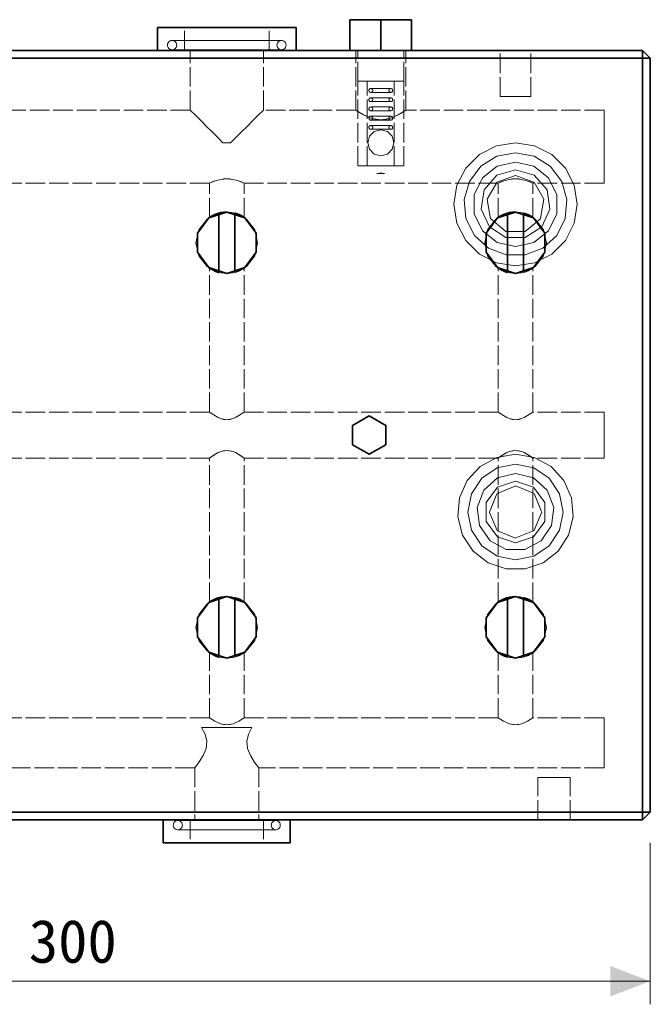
# Model space of a CAD drawing. Header units: millimetres. Extents: x 0 to 420, y 0 to 297.
# Tile 19 of 21: x 297 to 338, y 58 to 122. Entities that reach past the tile are written whole.
import ezdxf
from ezdxf.enums import TextEntityAlignment as Align

# ---------------------------------------------------------------- set-up
doc = ezdxf.new("R2010")
doc.units = ezdxf.units.MM
doc.linetypes.add('DASHED', pattern=[1.524, 1.27, -0.254])
for name, color, linetype, lineweight, true_color in [('DIM', 7, 'Continuous', 18, 0x1e5aa0), ('HIDDEN', 7, 'DASHED', 13, 0x969696), ('OUTLINE', 7, 'Continuous', 35, 0x141414)]:
    doc.layers.add(name, color=color, linetype=linetype, lineweight=lineweight, true_color=true_color)
doc.styles.add('ZH', font='simsun.ttc')

msp = doc.modelspace()

# ---------------------------------------------------------------- hatches: boundary and pattern name
at = {"layer": 'DIM'}
msp.add_hatch(color=7, dxfattribs=at).paths.add_polyline_path([(337.5, 59.25), (334.9, 60.238), (334.9, 58.262)])

# ---------------------------------------------------------------- linework, layer by layer
for points in [[(337.5, 68.25), (337.5, 57.75)], [(262.5, 59.25), (337.5, 59.25)]]:
    msp.add_lwpolyline(points, dxfattribs=at)
at = {"layer": 'HIDDEN'}
for points in [[(318, 119.75), (318, 121.75)], [(320, 121.75), (318, 121.75)], [(320, 119.75), (320, 121.75)], [(322, 121.75), (320, 121.75)], [(322, 119.75), (322, 121.75)], [(310, 121.25), (309.25, 121.25), (308.5, 121.25), (307.75, 121.25), (307, 121.25), (306.25, 121.25), (305.5, 121.25)], [(310, 121.25), (309.542, 121.25), (309.083, 121.25), (308.625, 121.25), (308.167, 121.25), (307.708, 121.25), (307.25, 121.25)], [(307.25, 121.25), (308.167, 121.25), (309.083, 121.25), (310, 121.25), (310.917, 121.25), (311.833, 121.25), (312.75, 121.25)], [(307.25, 119.75), (307.25, 121.25)], [(314.5, 121.25), (313.75, 121.25), (313, 121.25), (312.25, 121.25), (311.5, 121.25), (310.75, 121.25), (310, 121.25)], [(312.75, 121.25), (312.292, 121.25), (311.833, 121.25), (311.375, 121.25), (310.917, 121.25), (310.458, 121.25), (310, 121.25)], [(312.75, 119.75), (312.75, 121.25)], [(306.45, 120.4), (306.372, 120.39), (306.3, 120.36), (306.238, 120.312), (306.19, 120.25), (306.16, 120.178), (306.15, 120.1)], [(310, 120.4), (309.408, 120.4), (308.817, 120.4), (308.225, 120.4), (307.633, 120.4), (307.042, 120.4), (306.45, 120.4)], [(313.55, 120.4), (312.367, 120.4), (311.183, 120.4), (310, 120.4), (308.817, 120.4), (307.633, 120.4), (306.45, 120.4)], [(306.45, 120.4), (306.6, 120.36), (306.71, 120.25), (306.75, 120.1), (306.71, 119.95), (306.6, 119.84), (306.45, 119.8)], [(310, 120.4), (310.592, 120.4), (311.183, 120.4), (311.775, 120.4), (312.367, 120.4), (312.958, 120.4), (313.55, 120.4)], [(313.55, 119.8), (313.4, 119.84), (313.29, 119.95), (313.25, 120.1), (313.29, 120.25), (313.4, 120.36), (313.55, 120.4)], [(313.85, 120.1), (313.84, 120.178), (313.81, 120.25), (313.762, 120.312), (313.7, 120.36), (313.628, 120.39), (313.55, 120.4)], [(337, 119.75), (263, 119.75)], [(310, 119.75), (309.25, 119.75), (308.5, 119.75), (307.75, 119.75), (307, 119.75), (306.25, 119.75), (305.5, 119.75)], [(305.5, 119.75), (306.786, 119.75), (308.071, 119.75), (309.357, 119.75), (310.643, 119.75), (311.929, 119.75), (313.214, 119.75), (314.5, 119.75)], [(306.15, 120.1), (306.16, 120.022), (306.19, 119.95), (306.238, 119.888), (306.3, 119.84), (306.372, 119.81), (306.45, 119.8)], [(306.45, 119.8), (307.042, 119.8), (307.633, 119.8), (308.225, 119.8), (308.817, 119.8), (309.408, 119.8), (310, 119.8)], [(306.45, 119.8), (307.633, 119.8), (308.817, 119.8), (310, 119.8), (311.183, 119.8), (312.367, 119.8), (313.55, 119.8)], [(310, 119.75), (309.542, 119.75), (309.083, 119.75), (308.625, 119.75), (308.167, 119.75), (307.708, 119.75), (307.25, 119.75)], [(307.25, 119.75), (308.167, 119.75), (309.083, 119.75), (310, 119.75), (310.917, 119.75), (311.833, 119.75), (312.75, 119.75)], [(310, 119.75), (309.604, 119.75), (309.208, 119.75), (308.813, 119.75), (308.417, 119.75), (308.021, 119.75), (307.625, 119.75)], [(307.625, 119.75), (308.417, 119.75), (309.208, 119.75), (310, 119.75), (310.792, 119.75), (311.583, 119.75), (312.375, 119.75)], [(307.625, 115.875), (307.625, 119.75)], [(310, 119.8), (310.592, 119.8), (311.183, 119.8), (311.775, 119.8), (312.367, 119.8), (312.958, 119.8), (313.55, 119.8)], [(312.375, 119.75), (311.979, 119.75), (311.583, 119.75), (311.188, 119.75), (310.792, 119.75), (310.396, 119.75), (310, 119.75)], [(314.5, 119.75), (313.75, 119.75), (313, 119.75), (312.25, 119.75), (311.5, 119.75), (310.75, 119.75), (310, 119.75)], [(312.75, 119.75), (312.292, 119.75), (311.833, 119.75), (311.375, 119.75), (310.917, 119.75), (310.458, 119.75), (310, 119.75)], [(312.375, 115.875), (312.375, 119.75)], [(313.85, 120.1), (313.84, 120.022), (313.81, 119.95), (313.762, 119.888), (313.7, 119.84), (313.628, 119.81), (313.55, 119.8)], [(320, 119.75), (318, 119.75)], [(318, 119.75), (320, 119.75)], [(320, 119.75), (319.729, 119.75), (319.458, 119.75), (319.188, 119.75), (318.917, 119.75), (318.646, 119.75), (318.375, 119.75)], [(318.375, 119.75), (318.917, 119.75), (319.458, 119.75), (320, 119.75), (320.542, 119.75), (321.083, 119.75), (321.625, 119.75)], [(318.375, 115.875), (318.375, 119.75)], [(320, 119.75), (319.75, 119.75), (319.5, 119.75), (319.25, 119.75), (319, 119.75), (318.75, 119.75), (318.5, 119.75)], [(318.5, 119.75), (319, 119.75), (319.5, 119.75), (320, 119.75), (320.5, 119.75), (321, 119.75), (321.5, 119.75)], [(318.5, 117.75), (318.5, 119.75)], [(321.625, 119.75), (321.354, 119.75), (321.083, 119.75), (320.813, 119.75), (320.542, 119.75), (320.271, 119.75), (320, 119.75)], [(322, 119.75), (320, 119.75)], [(320, 119.75), (322, 119.75)], [(321.5, 119.75), (321.25, 119.75), (321, 119.75), (320.75, 119.75), (320.5, 119.75), (320.25, 119.75), (320, 119.75)], [(321.5, 117.75), (321.5, 119.75)], [(321.625, 115.875), (321.625, 119.75)], [(328.75, 119.75), (328.583, 119.75), (328.417, 119.75), (328.25, 119.75), (328.083, 119.75), (327.917, 119.75), (327.75, 119.75)], [(327.75, 119.75), (328.083, 119.75), (328.417, 119.75), (328.75, 119.75), (329.083, 119.75), (329.417, 119.75), (329.75, 119.75)], [(327.75, 116.75), (327.75, 119.75)], [(329.75, 119.75), (329.583, 119.75), (329.417, 119.75), (329.25, 119.75), (329.083, 119.75), (328.917, 119.75), (328.75, 119.75)], [(329.75, 116.75), (329.75, 119.75)], [(337, 119.75), (337.5, 119.25)], [(337, 119.75), (337, 119.25)], [(337, 119.25), (263, 119.25)], [(337, 70.25), (337, 119.25)], [(337, 119.25), (337.5, 119.25)], [(337.5, 70.25), (337.5, 119.25)], [(320, 117.75), (319.75, 117.75), (319.5, 117.75), (319.25, 117.75), (319, 117.75), (318.75, 117.75), (318.5, 117.75)], [(318.5, 117.75), (319, 117.75), (319.5, 117.75), (320, 117.75), (320.5, 117.75), (321, 117.75), (321.5, 117.75)], [(320, 117.75), (319.75, 117.75), (319.5, 117.75), (319.25, 117.75), (319, 117.75), (318.75, 117.75), (318.5, 117.75)], [(318.5, 117.75), (319, 117.75), (319.5, 117.75), (320, 117.75), (320.5, 117.75), (321, 117.75), (321.5, 117.75)], [(318.5, 112.25), (318.5, 117.75)], [(320, 117.75), (319.854, 117.75), (319.708, 117.75), (319.563, 117.75), (319.417, 117.75), (319.271, 117.75), (319.125, 117.75)], [(319.125, 117.75), (319.417, 117.75), (319.708, 117.75), (320, 117.75), (320.292, 117.75), (320.583, 117.75), (320.875, 117.75)], [(319.125, 112.25), (319.125, 117.75)], [(319.35, 117.275), (319.318, 117.271), (319.287, 117.258), (319.262, 117.238), (319.242, 117.212), (319.229, 117.182), (319.225, 117.15)], [(319.225, 117.15), (319.229, 117.118), (319.242, 117.087), (319.262, 117.062), (319.287, 117.042), (319.318, 117.029), (319.35, 117.025)], [(320, 117.275), (319.892, 117.275), (319.783, 117.275), (319.675, 117.275), (319.567, 117.275), (319.458, 117.275), (319.35, 117.275)], [(320.65, 117.275), (320.433, 117.275), (320.217, 117.275), (320, 117.275), (319.783, 117.275), (319.567, 117.275), (319.35, 117.275)], [(319.35, 117.275), (319.413, 117.258), (319.458, 117.212), (319.475, 117.15), (319.458, 117.087), (319.413, 117.042), (319.35, 117.025)], [(321.5, 117.75), (321.25, 117.75), (321, 117.75), (320.75, 117.75), (320.5, 117.75), (320.25, 117.75), (320, 117.75)], [(320.875, 117.75), (320.729, 117.75), (320.583, 117.75), (320.438, 117.75), (320.292, 117.75), (320.146, 117.75), (320, 117.75)], [(321.5, 117.75), (321.25, 117.75), (321, 117.75), (320.75, 117.75), (320.5, 117.75), (320.25, 117.75), (320, 117.75)], [(320, 117.275), (320.108, 117.275), (320.217, 117.275), (320.325, 117.275), (320.433, 117.275), (320.542, 117.275), (320.65, 117.275)], [(320.65, 117.025), (320.587, 117.042), (320.542, 117.087), (320.525, 117.15), (320.542, 117.212), (320.587, 117.258), (320.65, 117.275)], [(320.775, 117.15), (320.771, 117.182), (320.758, 117.212), (320.738, 117.238), (320.712, 117.258), (320.682, 117.271), (320.65, 117.275)], [(320.775, 117.15), (320.771, 117.118), (320.758, 117.087), (320.738, 117.062), (320.712, 117.042), (320.682, 117.029), (320.65, 117.025)], [(320.875, 112.25), (320.875, 117.75)], [(321.5, 112.25), (321.5, 117.75)], [(319.35, 116.675), (319.318, 116.671), (319.287, 116.658), (319.262, 116.638), (319.242, 116.612), (319.229, 116.582), (319.225, 116.55)], [(319.225, 116.55), (319.229, 116.518), (319.242, 116.487), (319.262, 116.462), (319.287, 116.442), (319.318, 116.429), (319.35, 116.425)], [(319.35, 117.025), (319.458, 117.025), (319.567, 117.025), (319.675, 117.025), (319.783, 117.025), (319.892, 117.025), (320, 117.025)], [(319.35, 117.025), (319.567, 117.025), (319.783, 117.025), (320, 117.025), (320.217, 117.025), (320.433, 117.025), (320.65, 117.025)], [(320, 116.675), (319.892, 116.675), (319.783, 116.675), (319.675, 116.675), (319.567, 116.675), (319.458, 116.675), (319.35, 116.675)], [(320.65, 116.675), (320.433, 116.675), (320.217, 116.675), (320, 116.675), (319.783, 116.675), (319.567, 116.675), (319.35, 116.675)], [(319.35, 116.675), (319.413, 116.658), (319.458, 116.612), (319.475, 116.55), (319.458, 116.487), (319.413, 116.442), (319.35, 116.425)], [(320, 117.025), (320.108, 117.025), (320.217, 117.025), (320.325, 117.025), (320.433, 117.025), (320.542, 117.025), (320.65, 117.025)], [(320, 116.675), (320.108, 116.675), (320.217, 116.675), (320.325, 116.675), (320.433, 116.675), (320.542, 116.675), (320.65, 116.675)], [(320.65, 116.425), (320.587, 116.442), (320.542, 116.487), (320.525, 116.55), (320.542, 116.612), (320.587, 116.658), (320.65, 116.675)], [(320.775, 116.55), (320.771, 116.582), (320.758, 116.612), (320.738, 116.638), (320.712, 116.658), (320.682, 116.671), (320.65, 116.675)], [(320.775, 116.55), (320.771, 116.518), (320.758, 116.487), (320.738, 116.462), (320.712, 116.442), (320.682, 116.429), (320.65, 116.425)], [(328.75, 116.75), (328.583, 116.75), (328.417, 116.75), (328.25, 116.75), (328.083, 116.75), (327.917, 116.75), (327.75, 116.75)], [(327.75, 116.75), (328.083, 116.75), (328.417, 116.75), (328.75, 116.75), (329.083, 116.75), (329.417, 116.75), (329.75, 116.75)], [(329.75, 116.75), (329.583, 116.75), (329.417, 116.75), (329.25, 116.75), (329.083, 116.75), (328.917, 116.75), (328.75, 116.75)], [(307.625, 115.875), (293.125, 115.875)], [(309.75, 113.75), (309.396, 114.104), (309.042, 114.458), (308.688, 114.812), (308.333, 115.167), (307.979, 115.521), (307.625, 115.875)], [(307.625, 115.875), (307.979, 115.521), (308.333, 115.167), (308.688, 114.812), (309.042, 114.458), (309.396, 114.104), (309.75, 113.75)], [(312.375, 115.875), (312.021, 115.521), (311.667, 115.167), (311.313, 114.812), (310.958, 114.458), (310.604, 114.104), (310.25, 113.75)], [(310.25, 113.75), (310.604, 114.104), (310.958, 114.458), (311.313, 114.812), (311.667, 115.167), (312.021, 115.521), (312.375, 115.875)], [(318.375, 115.875), (312.375, 115.875)], [(318.375, 115.875), (318.878, 115.564), (319.419, 115.327), (320, 115.232), (320.581, 115.327), (321.122, 115.564), (321.625, 115.875)], [(320, 115.232), (319.706, 115.257), (319.419, 115.327), (319.143, 115.433), (318.878, 115.564), (318.622, 115.713), (318.375, 115.875)], [(319.35, 116.075), (319.318, 116.071), (319.287, 116.058), (319.262, 116.038), (319.242, 116.012), (319.229, 115.982), (319.225, 115.95)], [(319.225, 115.95), (319.229, 115.918), (319.242, 115.887), (319.262, 115.862), (319.287, 115.842), (319.318, 115.829), (319.35, 115.825)], [(319.35, 116.425), (319.458, 116.425), (319.567, 116.425), (319.675, 116.425), (319.783, 116.425), (319.892, 116.425), (320, 116.425)], [(319.35, 116.425), (319.567, 116.425), (319.783, 116.425), (320, 116.425), (320.217, 116.425), (320.433, 116.425), (320.65, 116.425)], [(320, 116.075), (319.892, 116.075), (319.783, 116.075), (319.675, 116.075), (319.567, 116.075), (319.458, 116.075), (319.35, 116.075)], [(320.65, 116.075), (320.433, 116.075), (320.217, 116.075), (320, 116.075), (319.783, 116.075), (319.567, 116.075), (319.35, 116.075)], [(319.35, 116.075), (319.413, 116.058), (319.458, 116.012), (319.475, 115.95), (319.458, 115.887), (319.413, 115.842), (319.35, 115.825)], [(320, 116.425), (320.108, 116.425), (320.217, 116.425), (320.325, 116.425), (320.433, 116.425), (320.542, 116.425), (320.65, 116.425)], [(320, 116.075), (320.108, 116.075), (320.217, 116.075), (320.325, 116.075), (320.433, 116.075), (320.542, 116.075), (320.65, 116.075)], [(321.625, 115.875), (321.378, 115.713), (321.122, 115.564), (320.857, 115.433), (320.581, 115.327), (320.294, 115.257), (320, 115.232)], [(320.65, 115.825), (320.587, 115.842), (320.542, 115.887), (320.525, 115.95), (320.542, 116.012), (320.587, 116.058), (320.65, 116.075)], [(320.775, 115.95), (320.771, 115.982), (320.758, 116.012), (320.738, 116.038), (320.712, 116.058), (320.682, 116.071), (320.65, 116.075)], [(320.775, 115.95), (320.771, 115.918), (320.758, 115.887), (320.738, 115.862), (320.712, 115.842), (320.682, 115.829), (320.65, 115.825)], [(334.5, 115.875), (321.625, 115.875)], [(334.5, 115.875), (334.5, 115.083), (334.5, 114.292), (334.5, 113.5), (334.5, 112.708), (334.5, 111.917), (334.5, 111.125)], [(334.5, 111.125), (334.5, 111.917), (334.5, 112.708), (334.5, 113.5), (334.5, 114.292), (334.5, 115.083), (334.5, 115.875)], [(319.35, 115.475), (319.318, 115.471), (319.287, 115.458), (319.262, 115.438), (319.242, 115.412), (319.229, 115.382), (319.225, 115.35)], [(319.225, 115.35), (319.229, 115.318), (319.242, 115.287), (319.262, 115.262), (319.287, 115.242), (319.318, 115.229), (319.35, 115.225)], [(319.35, 115.825), (319.458, 115.825), (319.567, 115.825), (319.675, 115.825), (319.783, 115.825), (319.892, 115.825), (320, 115.825)], [(319.35, 115.825), (319.567, 115.825), (319.783, 115.825), (320, 115.825), (320.217, 115.825), (320.433, 115.825), (320.65, 115.825)], [(320, 115.475), (319.892, 115.475), (319.783, 115.475), (319.675, 115.475), (319.567, 115.475), (319.458, 115.475), (319.35, 115.475)], [(320.65, 115.475), (320.433, 115.475), (320.217, 115.475), (320, 115.475), (319.783, 115.475), (319.567, 115.475), (319.35, 115.475)], [(319.35, 115.475), (319.413, 115.458), (319.458, 115.412), (319.475, 115.35), (319.458, 115.287), (319.413, 115.242), (319.35, 115.225)], [(319.35, 115.225), (319.458, 115.225), (319.567, 115.225), (319.675, 115.225), (319.783, 115.225), (319.892, 115.225), (320, 115.225)], [(319.35, 115.225), (319.567, 115.225), (319.783, 115.225), (320, 115.225), (320.217, 115.225), (320.433, 115.225), (320.65, 115.225)], [(320, 115.825), (320.108, 115.825), (320.217, 115.825), (320.325, 115.825), (320.433, 115.825), (320.542, 115.825), (320.65, 115.825)], [(320, 115.475), (320.108, 115.475), (320.217, 115.475), (320.325, 115.475), (320.433, 115.475), (320.542, 115.475), (320.65, 115.475)], [(320, 115.225), (320.108, 115.225), (320.217, 115.225), (320.325, 115.225), (320.433, 115.225), (320.542, 115.225), (320.65, 115.225)], [(320.65, 115.225), (320.587, 115.242), (320.542, 115.287), (320.525, 115.35), (320.542, 115.412), (320.587, 115.458), (320.65, 115.475)], [(320.775, 115.35), (320.771, 115.382), (320.758, 115.412), (320.738, 115.438), (320.712, 115.458), (320.682, 115.471), (320.65, 115.475)], [(320.775, 115.35), (320.771, 115.318), (320.758, 115.287), (320.738, 115.262), (320.712, 115.242), (320.682, 115.229), (320.65, 115.225)], [(320, 114.6), (319.575, 114.486), (319.264, 114.175), (319.15, 113.75), (319.264, 113.325), (319.575, 113.014), (320, 112.9)], [(319.35, 114.875), (319.318, 114.871), (319.287, 114.858), (319.262, 114.838), (319.242, 114.812), (319.229, 114.782), (319.225, 114.75)], [(319.225, 114.75), (319.229, 114.718), (319.242, 114.687), (319.262, 114.662), (319.287, 114.642), (319.318, 114.629), (319.35, 114.625)], [(320, 114.875), (319.892, 114.875), (319.783, 114.875), (319.675, 114.875), (319.567, 114.875), (319.458, 114.875), (319.35, 114.875)], [(320.65, 114.875), (320.433, 114.875), (320.217, 114.875), (320, 114.875), (319.783, 114.875), (319.567, 114.875), (319.35, 114.875)], [(319.35, 114.875), (319.413, 114.858), (319.458, 114.812), (319.475, 114.75), (319.458, 114.687), (319.413, 114.642), (319.35, 114.625)], [(319.35, 114.625), (319.458, 114.625), (319.567, 114.625), (319.675, 114.625), (319.783, 114.625), (319.892, 114.625), (320, 114.625)], [(319.35, 114.625), (319.567, 114.625), (319.783, 114.625), (320, 114.625), (320.217, 114.625), (320.433, 114.625), (320.65, 114.625)], [(320, 114.875), (320.108, 114.875), (320.217, 114.875), (320.325, 114.875), (320.433, 114.875), (320.542, 114.875), (320.65, 114.875)], [(320, 114.625), (320.108, 114.625), (320.217, 114.625), (320.325, 114.625), (320.433, 114.625), (320.542, 114.625), (320.65, 114.625)], [(320, 112.9), (320.425, 113.014), (320.736, 113.325), (320.85, 113.75), (320.736, 114.175), (320.425, 114.486), (320, 114.6)], [(320.65, 114.625), (320.587, 114.642), (320.542, 114.687), (320.525, 114.75), (320.542, 114.812), (320.587, 114.858), (320.65, 114.875)], [(320.775, 114.75), (320.771, 114.782), (320.758, 114.812), (320.738, 114.838), (320.712, 114.858), (320.682, 114.871), (320.65, 114.875)], [(320.775, 114.75), (320.771, 114.718), (320.758, 114.687), (320.738, 114.662), (320.712, 114.642), (320.682, 114.629), (320.65, 114.625)], [(309.75, 113.75), (309.833, 113.75), (309.917, 113.75), (310, 113.75), (310.083, 113.75), (310.167, 113.75), (310.25, 113.75)], [(310, 113.75), (309.958, 113.75), (309.917, 113.75), (309.875, 113.75), (309.833, 113.75), (309.792, 113.75), (309.75, 113.75)], [(310.25, 113.75), (309.75, 113.75)], [(310.25, 113.75), (309.75, 113.75)], [(310.25, 113.75), (310.208, 113.75), (310.167, 113.75), (310.125, 113.75), (310.083, 113.75), (310.042, 113.75), (310, 113.75)], [(328.75, 113.75), (329.986, 113.554), (331.101, 112.986), (331.986, 112.101), (332.554, 110.986), (332.75, 109.75), (332.554, 108.514), (331.986, 107.399), (331.101, 106.514), (329.986, 105.946), (328.75, 105.75), (327.514, 105.946), (326.399, 106.514), (325.514, 107.399), (324.946, 108.514), (324.75, 109.75), (324.946, 110.986), (325.514, 112.101), (326.399, 112.986), (327.514, 113.554), (328.75, 113.75)], [(328.75, 113.75), (329.986, 113.554), (331.101, 112.986), (331.986, 112.101), (332.554, 110.986), (332.75, 109.75), (332.554, 108.514), (331.986, 107.399), (331.101, 106.514), (329.986, 105.946), (328.75, 105.75), (327.514, 105.946), (326.399, 106.514), (325.514, 107.399), (324.946, 108.514), (324.75, 109.75), (324.946, 110.986), (325.514, 112.101), (326.399, 112.986), (327.514, 113.554), (328.75, 113.75)], [(328.75, 113.1), (329.96, 112.874), (331.007, 112.226), (331.749, 111.243), (332.086, 110.059), (331.972, 108.833), (331.423, 107.731), (330.514, 106.902), (329.366, 106.457), (328.134, 106.457), (326.986, 106.902), (326.077, 107.731), (325.528, 108.833), (325.414, 110.059), (325.751, 111.243), (326.493, 112.226), (327.54, 112.874), (328.75, 113.1)], [(320, 112.25), (319.75, 112.25), (319.5, 112.25), (319.25, 112.25), (319, 112.25), (318.75, 112.25), (318.5, 112.25)], [(318.5, 112.25), (319, 112.25), (319.5, 112.25), (320, 112.25), (320.5, 112.25), (321, 112.25), (321.5, 112.25)], [(320, 112.25), (319.854, 112.25), (319.708, 112.25), (319.563, 112.25), (319.417, 112.25), (319.271, 112.25), (319.125, 112.25)], [(319.125, 112.25), (319.417, 112.25), (319.708, 112.25), (320, 112.25), (320.292, 112.25), (320.583, 112.25), (320.875, 112.25)], [(321.5, 112.25), (321.25, 112.25), (321, 112.25), (320.75, 112.25), (320.5, 112.25), (320.25, 112.25), (320, 112.25)], [(320.875, 112.25), (320.729, 112.25), (320.583, 112.25), (320.438, 112.25), (320.292, 112.25), (320.146, 112.25), (320, 112.25)], [(328.75, 112.5), (327.557, 112.228), (326.6, 111.465), (326.069, 110.362), (326.069, 109.138), (326.6, 108.036), (327.557, 107.272), (328.75, 107), (329.943, 107.272), (330.9, 108.035), (331.431, 109.138), (331.431, 110.362), (330.9, 111.465), (329.943, 112.228), (328.75, 112.5)], [(328.75, 112), (329.966, 111.643), (330.797, 110.685), (330.977, 109.43), (330.45, 108.277), (329.384, 107.591), (328.116, 107.591), (327.05, 108.277), (326.523, 109.43), (326.703, 110.685), (327.534, 111.643), (328.75, 112)], [(328.75, 112), (329.966, 111.643), (330.797, 110.685), (330.977, 109.43), (330.45, 108.277), (329.384, 107.591), (328.116, 107.591), (327.05, 108.277), (326.523, 109.43), (326.703, 110.685), (327.534, 111.643), (328.75, 112)], [(310, 111.408), (309.805, 111.399), (309.612, 111.373), (309.422, 111.33), (309.236, 111.273), (309.053, 111.204), (308.875, 111.125)], [(308.875, 111.125), (309.236, 111.273), (309.612, 111.373), (310, 111.408), (310.388, 111.373), (310.764, 111.273), (311.125, 111.125)], [(311.125, 111.125), (310.947, 111.204), (310.764, 111.273), (310.578, 111.33), (310.388, 111.373), (310.195, 111.399), (310, 111.408)], [(319.75, 111.75), (319.833, 111.76), (319.916, 111.766), (320, 111.768), (320.084, 111.766), (320.167, 111.76), (320.25, 111.75)], [(319.75, 111.75), (319.833, 111.76), (319.916, 111.766), (320, 111.768), (320.084, 111.766), (320.167, 111.76), (320.25, 111.75)], [(320.25, 111.75), (319.75, 111.75)], [(320.25, 111.75), (319.75, 111.75)], [(320.25, 111.75), (320.167, 111.75), (320.083, 111.75), (320, 111.75), (319.917, 111.75), (319.833, 111.75), (319.75, 111.75)], [(319.75, 111.75), (319.833, 111.75), (319.917, 111.75), (320, 111.75), (320.083, 111.75), (320.167, 111.75), (320.25, 111.75)], [(328.75, 111.625), (329.955, 111.186), (330.597, 110.076), (330.374, 108.812), (329.391, 107.988), (328.109, 107.988), (327.126, 108.812), (326.903, 110.076), (327.545, 111.186), (328.75, 111.625)], [(328.75, 111.625), (329.955, 111.186), (330.597, 110.076), (330.374, 108.812), (329.391, 107.988), (328.109, 107.988), (327.126, 108.812), (326.903, 110.076), (327.545, 111.186), (328.75, 111.625)], [(328.75, 111.408), (328.555, 111.399), (328.362, 111.373), (328.172, 111.33), (327.986, 111.273), (327.803, 111.204), (327.625, 111.125)], [(327.625, 111.125), (327.986, 111.273), (328.362, 111.373), (328.75, 111.408), (329.138, 111.373), (329.514, 111.273), (329.875, 111.125)], [(329.875, 111.125), (329.697, 111.204), (329.514, 111.273), (329.328, 111.33), (329.138, 111.373), (328.945, 111.399), (328.75, 111.408)], [(308.875, 111.125), (292.375, 111.125)], [(308.875, 108.904), (308.875, 111.125)], [(311.125, 108.904), (311.125, 111.125)], [(327.625, 111.125), (311.125, 111.125)], [(327.625, 108.904), (327.625, 111.125)], [(329.875, 108.904), (329.875, 111.125)], [(334.5, 111.125), (329.875, 111.125)], [(309.485, 105.318), (308.716, 105.717), (308.188, 106.404), (308, 107.25), (308.188, 108.096), (308.716, 108.783), (309.485, 109.182)], [(309.485, 109.182), (309.377, 109.15), (309.271, 109.113), (309.168, 109.069), (309.067, 109.019), (308.97, 108.964), (308.875, 108.904)], [(310, 109.25), (310.149, 109.244), (310.296, 109.228), (310.443, 109.2), (310.586, 109.162), (310.727, 109.113), (310.863, 109.054)], [(310.529, 109.179), (310.526, 109.18), (310.524, 109.18), (310.522, 109.181), (310.52, 109.181), (310.518, 109.182), (310.515, 109.182)], [(310.515, 109.182), (311.284, 108.783), (311.812, 108.096), (312, 107.25), (311.812, 106.404), (311.284, 105.717), (310.515, 105.318)], [(310.63, 109.148), (310.619, 109.152), (310.608, 109.155), (310.597, 109.159), (310.585, 109.162), (310.574, 109.166), (310.563, 109.169)], [(328.235, 105.318), (327.466, 105.717), (326.938, 106.404), (326.75, 107.25), (326.938, 108.096), (327.466, 108.783), (328.235, 109.182)], [(328.235, 109.182), (328.127, 109.15), (328.021, 109.113), (327.918, 109.069), (327.817, 109.019), (327.72, 108.964), (327.625, 108.904)], [(328.75, 109.25), (328.899, 109.244), (329.046, 109.228), (329.193, 109.2), (329.336, 109.162), (329.477, 109.113), (329.613, 109.054)], [(328.75, 109.25), (328.75, 109.25), (328.75, 109.25), (328.75, 109.25), (328.75, 109.25), (328.75, 109.25), (328.75, 109.25)], [(329.265, 109.182), (330.034, 108.783), (330.562, 108.096), (330.75, 107.25), (330.562, 106.404), (330.034, 105.717), (329.265, 105.318)], [(329.38, 109.148), (329.369, 109.152), (329.358, 109.155), (329.347, 109.159), (329.335, 109.162), (329.324, 109.166), (329.313, 109.169)], [(309.05, 105.49), (309.02, 105.507), (308.99, 105.524), (308.961, 105.541), (308.932, 105.559), (308.903, 105.577), (308.875, 105.596)], [(308.875, 105.596), (309.224, 105.407), (309.604, 105.29), (310, 105.25), (310.396, 105.29), (310.776, 105.407), (311.125, 105.596)], [(308.875, 96.25), (308.875, 105.596)], [(309.138, 105.445), (309.129, 105.45), (309.119, 105.455), (309.109, 105.459), (309.1, 105.464), (309.09, 105.469), (309.081, 105.474)], [(309.189, 105.422), (309.181, 105.425), (309.172, 105.429), (309.164, 105.433), (309.155, 105.437), (309.147, 105.441), (309.138, 105.445)], [(309.331, 105.365), (309.326, 105.367), (309.322, 105.368), (309.318, 105.37), (309.314, 105.371), (309.309, 105.373), (309.305, 105.375)], [(309.333, 105.364), (309.333, 105.365), (309.333, 105.365), (309.333, 105.365), (309.332, 105.365), (309.332, 105.365), (309.332, 105.365)], [(309.383, 105.348), (309.377, 105.35), (309.371, 105.351), (309.365, 105.353), (309.36, 105.355), (309.354, 105.357), (309.348, 105.359)], [(311.125, 105.596), (311.03, 105.536), (310.933, 105.481), (310.832, 105.431), (310.729, 105.387), (310.623, 105.35), (310.515, 105.318)], [(311.125, 96.25), (311.125, 105.596)], [(327.8, 105.49), (327.77, 105.507), (327.74, 105.524), (327.711, 105.541), (327.682, 105.559), (327.653, 105.577), (327.625, 105.596)], [(327.625, 105.596), (327.974, 105.407), (328.354, 105.29), (328.75, 105.25), (329.146, 105.29), (329.526, 105.407), (329.875, 105.596)], [(327.625, 96.25), (327.625, 105.596)], [(327.888, 105.445), (327.879, 105.45), (327.869, 105.455), (327.859, 105.459), (327.85, 105.464), (327.84, 105.469), (327.831, 105.474)], [(327.939, 105.422), (327.93, 105.426), (327.922, 105.43), (327.913, 105.433), (327.905, 105.437), (327.896, 105.441), (327.888, 105.445)], [(328.081, 105.365), (328.076, 105.367), (328.072, 105.368), (328.068, 105.37), (328.064, 105.371), (328.059, 105.373), (328.055, 105.375)], [(328.083, 105.364), (328.083, 105.365), (328.083, 105.365), (328.083, 105.365), (328.082, 105.365), (328.082, 105.365), (328.082, 105.365)], [(328.133, 105.348), (328.127, 105.35), (328.121, 105.351), (328.115, 105.353), (328.11, 105.355), (328.104, 105.357), (328.098, 105.359)], [(329.875, 105.596), (329.78, 105.536), (329.683, 105.481), (329.582, 105.431), (329.479, 105.387), (329.373, 105.35), (329.265, 105.318)], [(329.875, 96.25), (329.875, 105.596)], [(308.875, 96.25), (292.375, 96.25)], [(308.875, 96.25), (309.219, 96.012), (309.592, 95.823), (310, 95.742), (310.408, 95.823), (310.781, 96.012), (311.125, 96.25)], [(310, 95.742), (309.792, 95.764), (309.592, 95.823), (309.401, 95.909), (309.219, 96.012), (309.045, 96.127), (308.875, 96.25)], [(311.125, 96.25), (310.955, 96.127), (310.781, 96.012), (310.599, 95.909), (310.408, 95.823), (310.208, 95.764), (310, 95.742)], [(327.625, 96.25), (311.125, 96.25)], [(319.25, 96), (320.333, 95.375), (320.333, 94.125), (319.25, 93.5), (318.167, 94.125), (318.167, 95.375), (319.25, 96)], [(327.625, 96.25), (327.969, 96.012), (328.342, 95.823), (328.75, 95.742), (329.158, 95.823), (329.531, 96.012), (329.875, 96.25)], [(328.75, 95.742), (328.542, 95.764), (328.342, 95.823), (328.151, 95.909), (327.969, 96.012), (327.795, 96.127), (327.625, 96.25)], [(329.875, 96.25), (329.705, 96.127), (329.531, 96.012), (329.349, 95.909), (329.158, 95.823), (328.958, 95.764), (328.75, 95.742)], [(334.5, 96.25), (329.875, 96.25)], [(334.5, 96.25), (334.5, 95.75), (334.5, 95.25), (334.5, 94.75), (334.5, 94.25), (334.5, 93.75), (334.5, 93.25)], [(334.5, 93.25), (334.5, 93.75), (334.5, 94.25), (334.5, 94.75), (334.5, 95.25), (334.5, 95.75), (334.5, 96.25)], [(310, 93.758), (309.792, 93.736), (309.592, 93.677), (309.401, 93.591), (309.219, 93.488), (309.045, 93.373), (308.875, 93.25)], [(308.875, 93.25), (309.219, 93.488), (309.592, 93.677), (310, 93.758), (310.408, 93.677), (310.781, 93.488), (311.125, 93.25)], [(311.125, 93.25), (310.955, 93.373), (310.781, 93.488), (310.599, 93.591), (310.408, 93.677), (310.208, 93.736), (310, 93.758)], [(328.75, 93.5), (329.968, 93.297), (331.053, 92.709), (331.889, 91.801), (332.385, 90.671), (332.487, 89.44), (332.184, 88.244), (331.509, 87.21), (330.535, 86.452), (329.367, 86.051), (328.133, 86.051), (326.965, 86.452), (325.991, 87.21), (325.316, 88.244), (325.013, 89.44), (325.115, 90.671), (325.611, 91.801), (326.447, 92.709), (327.532, 93.297), (328.75, 93.5)], [(328.75, 93.5), (329.968, 93.297), (331.053, 92.709), (331.889, 91.801), (332.385, 90.671), (332.487, 89.44), (332.184, 88.244), (331.509, 87.21), (330.535, 86.452), (329.367, 86.051), (328.133, 86.051), (326.965, 86.452), (325.991, 87.21), (325.316, 88.244), (325.013, 89.44), (325.115, 90.671), (325.611, 91.801), (326.447, 92.709), (327.532, 93.297), (328.75, 93.5)], [(328.75, 93.758), (328.542, 93.736), (328.342, 93.677), (328.151, 93.591), (327.969, 93.488), (327.795, 93.373), (327.625, 93.25)], [(327.625, 93.25), (327.969, 93.488), (328.342, 93.677), (328.75, 93.758), (329.158, 93.677), (329.531, 93.488), (329.875, 93.25)], [(329.875, 93.25), (329.705, 93.373), (329.531, 93.488), (329.349, 93.591), (329.158, 93.677), (328.958, 93.736), (328.75, 93.758)], [(308.875, 93.25), (292.375, 93.25)], [(308.875, 83.904), (308.875, 93.25)], [(311.125, 83.904), (311.125, 93.25)], [(327.625, 93.25), (311.125, 93.25)], [(328.75, 92.85), (329.936, 92.614), (330.942, 91.942), (331.614, 90.936), (331.85, 89.75), (331.614, 88.564), (330.942, 87.558), (329.936, 86.886), (328.75, 86.65), (327.564, 86.886), (326.558, 87.558), (325.886, 88.564), (325.65, 89.75), (325.886, 90.936), (326.558, 91.942), (327.564, 92.614), (328.75, 92.85)], [(327.625, 83.904), (327.625, 93.25)], [(329.875, 83.904), (329.875, 93.25)], [(334.5, 93.25), (329.875, 93.25)], [(328.75, 92.25), (327.588, 91.964), (326.692, 91.17), (326.268, 90.051), (326.413, 88.864), (327.092, 87.879), (328.152, 87.323), (329.348, 87.323), (330.408, 87.879), (331.087, 88.864), (331.232, 90.051), (330.808, 91.17), (329.912, 91.964), (328.75, 92.25)], [(328.75, 91.75), (329.926, 91.368), (330.652, 90.368), (330.652, 89.132), (329.926, 88.132), (328.75, 87.75), (327.574, 88.132), (326.848, 89.132), (326.848, 90.368), (327.574, 91.368), (328.75, 91.75)], [(328.75, 91.75), (329.926, 91.368), (330.652, 90.368), (330.652, 89.132), (329.926, 88.132), (328.75, 87.75), (327.574, 88.132), (326.848, 89.132), (326.848, 90.368), (327.574, 91.368), (328.75, 91.75)], [(328.75, 91.45), (329.952, 90.952), (330.45, 89.75), (329.952, 88.548), (328.75, 88.05), (327.548, 88.548), (327.05, 89.75), (327.548, 90.952), (328.75, 91.45)], [(328.75, 91.45), (329.952, 90.952), (330.45, 89.75), (329.952, 88.548), (328.75, 88.05), (327.548, 88.548), (327.05, 89.75), (327.548, 90.952), (328.75, 91.45)], [(309.485, 80.318), (308.716, 80.717), (308.188, 81.404), (308, 82.25), (308.188, 83.096), (308.716, 83.783), (309.485, 84.182)], [(309.485, 84.182), (309.377, 84.15), (309.271, 84.113), (309.168, 84.069), (309.067, 84.019), (308.97, 83.964), (308.875, 83.904)], [(310, 84.25), (310.149, 84.244), (310.296, 84.228), (310.443, 84.2), (310.586, 84.162), (310.727, 84.113), (310.863, 84.054)], [(310.515, 84.182), (311.284, 83.783), (311.812, 83.096), (312, 82.25), (311.812, 81.404), (311.284, 80.717), (310.515, 80.318)], [(310.63, 84.148), (310.619, 84.152), (310.608, 84.155), (310.597, 84.159), (310.585, 84.162), (310.574, 84.166), (310.563, 84.169)], [(328.235, 80.318), (327.466, 80.717), (326.938, 81.404), (326.75, 82.25), (326.938, 83.096), (327.466, 83.783), (328.235, 84.182)], [(328.235, 84.182), (328.127, 84.15), (328.021, 84.113), (327.918, 84.069), (327.817, 84.019), (327.72, 83.964), (327.625, 83.904)], [(328.75, 84.25), (328.899, 84.244), (329.046, 84.228), (329.193, 84.2), (329.336, 84.162), (329.477, 84.113), (329.613, 84.054)], [(328.75, 84.25), (328.75, 84.25), (328.75, 84.25), (328.75, 84.25), (328.75, 84.25), (328.75, 84.25), (328.75, 84.25)], [(329.265, 84.182), (330.034, 83.783), (330.562, 83.096), (330.75, 82.25), (330.562, 81.404), (330.034, 80.717), (329.265, 80.318)], [(329.38, 84.148), (329.369, 84.152), (329.358, 84.155), (329.347, 84.159), (329.335, 84.162), (329.324, 84.166), (329.313, 84.169)], [(309.05, 80.49), (309.02, 80.507), (308.99, 80.524), (308.961, 80.541), (308.932, 80.559), (308.903, 80.577), (308.875, 80.596)], [(308.875, 80.596), (309.224, 80.407), (309.604, 80.29), (310, 80.25), (310.396, 80.29), (310.776, 80.407), (311.125, 80.596)], [(308.875, 76.375), (308.875, 80.596)], [(309.138, 80.445), (309.129, 80.45), (309.119, 80.455), (309.109, 80.459), (309.1, 80.464), (309.09, 80.469), (309.081, 80.474)], [(309.189, 80.422), (309.181, 80.425), (309.172, 80.429), (309.164, 80.433), (309.155, 80.437), (309.147, 80.441), (309.138, 80.445)], [(309.331, 80.365), (309.326, 80.367), (309.322, 80.368), (309.318, 80.37), (309.314, 80.371), (309.309, 80.373), (309.305, 80.375)], [(309.333, 80.364), (309.333, 80.365), (309.333, 80.365), (309.333, 80.365), (309.332, 80.365), (309.332, 80.365), (309.332, 80.365)], [(309.383, 80.348), (309.377, 80.35), (309.371, 80.351), (309.365, 80.353), (309.36, 80.355), (309.354, 80.357), (309.348, 80.359)], [(311.125, 80.596), (311.03, 80.536), (310.933, 80.481), (310.832, 80.431), (310.729, 80.387), (310.623, 80.35), (310.515, 80.318)], [(311.125, 76.375), (311.125, 80.596)], [(327.8, 80.49), (327.77, 80.507), (327.74, 80.524), (327.711, 80.541), (327.682, 80.559), (327.653, 80.577), (327.625, 80.596)], [(327.625, 80.596), (327.974, 80.407), (328.354, 80.29), (328.75, 80.25), (329.146, 80.29), (329.526, 80.407), (329.875, 80.596)], [(327.625, 76.375), (327.625, 80.596)], [(327.888, 80.445), (327.879, 80.45), (327.869, 80.455), (327.859, 80.459), (327.85, 80.464), (327.84, 80.469), (327.831, 80.474)], [(327.94, 80.421), (327.932, 80.425), (327.923, 80.429), (327.914, 80.433), (327.905, 80.437), (327.897, 80.441), (327.888, 80.445)], [(328.081, 80.365), (328.077, 80.367), (328.072, 80.368), (328.068, 80.37), (328.064, 80.371), (328.059, 80.373), (328.055, 80.375)], [(328.083, 80.364), (328.083, 80.365), (328.083, 80.365), (328.083, 80.365), (328.082, 80.365), (328.082, 80.365), (328.082, 80.365)], [(328.133, 80.348), (328.127, 80.35), (328.121, 80.351), (328.115, 80.353), (328.11, 80.355), (328.104, 80.357), (328.098, 80.359)], [(329.875, 80.596), (329.78, 80.536), (329.683, 80.481), (329.582, 80.431), (329.479, 80.387), (329.373, 80.35), (329.265, 80.318)], [(329.875, 76.375), (329.875, 80.596)], [(308.875, 76.375), (292.375, 76.375)], [(308.875, 76.375), (309.223, 76.157), (309.597, 75.99), (310, 75.923), (310.403, 75.99), (310.777, 76.157), (311.125, 76.375)], [(310, 75.923), (309.796, 75.94), (309.597, 75.99), (309.406, 76.065), (309.223, 76.157), (309.046, 76.262), (308.875, 76.375)], [(311.125, 76.375), (310.954, 76.262), (310.777, 76.157), (310.594, 76.065), (310.403, 75.99), (310.204, 75.94), (310, 75.923)], [(327.625, 76.375), (311.125, 76.375)], [(327.625, 76.375), (327.973, 76.157), (328.347, 75.99), (328.75, 75.923), (329.153, 75.99), (329.527, 76.157), (329.875, 76.375)], [(328.75, 75.923), (328.546, 75.94), (328.347, 75.99), (328.156, 76.065), (327.973, 76.157), (327.796, 76.262), (327.625, 76.375)], [(329.875, 76.375), (329.704, 76.262), (329.527, 76.157), (329.344, 76.065), (329.153, 75.99), (328.954, 75.94), (328.75, 75.923)], [(334.5, 76.375), (329.875, 76.375)], [(334.5, 76.375), (334.5, 75.833), (334.5, 75.292), (334.5, 74.75), (334.5, 74.208), (334.5, 73.667), (334.5, 73.125)], [(334.5, 73.125), (334.5, 73.667), (334.5, 74.208), (334.5, 74.75), (334.5, 75.292), (334.5, 75.833), (334.5, 76.375)], [(308.368, 75.75), (308.589, 75.32), (308.706, 74.851), (308.655, 74.372), (308.469, 73.926), (308.213, 73.514), (307.925, 73.125)], [(307.925, 73.125), (308.213, 73.514), (308.469, 73.926), (308.655, 74.372), (308.706, 74.851), (308.589, 75.32), (308.368, 75.75)], [(308.368, 75.75), (308.912, 75.75), (309.456, 75.75), (310, 75.75), (310.544, 75.75), (311.088, 75.75), (311.632, 75.75)], [(310, 75.75), (309.728, 75.75), (309.456, 75.75), (309.184, 75.75), (308.912, 75.75), (308.64, 75.75), (308.368, 75.75)], [(311.632, 75.75), (308.368, 75.75)], [(311.632, 75.75), (308.368, 75.75)], [(311.632, 75.75), (311.36, 75.75), (311.088, 75.75), (310.816, 75.75), (310.544, 75.75), (310.272, 75.75), (310, 75.75)], [(311.632, 75.75), (311.411, 75.32), (311.294, 74.851), (311.345, 74.372), (311.531, 73.926), (311.787, 73.514), (312.075, 73.125)], [(312.075, 73.125), (311.787, 73.514), (311.531, 73.926), (311.345, 74.372), (311.294, 74.851), (311.411, 75.32), (311.632, 75.75)], [(307.925, 73.125), (294.05, 73.125)], [(307.925, 73.125), (307.925, 69.75)], [(312.075, 73.125), (312.075, 69.75)], [(334.5, 73.125), (312.075, 73.125)], [(331.25, 72.5), (331.075, 72.5), (330.9, 72.5), (330.725, 72.5), (330.55, 72.5), (330.375, 72.5), (330.2, 72.5)], [(330.2, 72.5), (330.55, 72.5), (330.9, 72.5), (331.25, 72.5), (331.6, 72.5), (331.95, 72.5), (332.3, 72.5)], [(330.2, 69.75), (330.2, 72.5)], [(332.3, 72.5), (332.125, 72.5), (331.95, 72.5), (331.775, 72.5), (331.6, 72.5), (331.425, 72.5), (331.25, 72.5)], [(332.3, 69.75), (332.3, 72.5)], [(337, 70.25), (263, 70.25)], [(337, 69.75), (337.5, 70.25)], [(337, 70.25), (337.5, 70.25)], [(337, 69.75), (337, 70.25)], [(337, 69.75), (263, 69.75)], [(310, 69.75), (309.313, 69.75), (308.625, 69.75), (307.938, 69.75), (307.25, 69.75), (306.563, 69.75), (305.875, 69.75)], [(305.875, 69.75), (307.25, 69.75), (308.625, 69.75), (310, 69.75), (311.375, 69.75), (312.75, 69.75), (314.125, 69.75)], [(306.525, 69.4), (306.535, 69.478), (306.565, 69.55), (306.613, 69.612), (306.675, 69.66), (306.747, 69.69), (306.825, 69.7)], [(306.525, 69.4), (306.535, 69.322), (306.565, 69.25), (306.613, 69.188), (306.675, 69.14), (306.747, 69.11), (306.825, 69.1)], [(306.825, 69.7), (306.975, 69.66), (307.085, 69.55), (307.125, 69.4), (307.085, 69.25), (306.975, 69.14), (306.825, 69.1)], [(310, 69.7), (309.471, 69.7), (308.942, 69.7), (308.413, 69.7), (307.883, 69.7), (307.354, 69.7), (306.825, 69.7)], [(313.175, 69.7), (312.117, 69.7), (311.058, 69.7), (310, 69.7), (308.942, 69.7), (307.883, 69.7), (306.825, 69.7)], [(310, 69.75), (309.604, 69.75), (309.208, 69.75), (308.813, 69.75), (308.417, 69.75), (308.021, 69.75), (307.625, 69.75)], [(307.625, 69.75), (308.417, 69.75), (309.208, 69.75), (310, 69.75), (310.792, 69.75), (311.583, 69.75), (312.375, 69.75)], [(307.625, 69.75), (307.625, 68.25)], [(310, 69.75), (309.654, 69.75), (309.308, 69.75), (308.963, 69.75), (308.617, 69.75), (308.271, 69.75), (307.925, 69.75)], [(307.925, 69.75), (308.617, 69.75), (309.308, 69.75), (310, 69.75), (310.692, 69.75), (311.383, 69.75), (312.075, 69.75)], [(312.075, 69.75), (311.729, 69.75), (311.383, 69.75), (311.038, 69.75), (310.692, 69.75), (310.346, 69.75), (310, 69.75)], [(314.125, 69.75), (313.438, 69.75), (312.75, 69.75), (312.063, 69.75), (311.375, 69.75), (310.688, 69.75), (310, 69.75)], [(312.375, 69.75), (311.979, 69.75), (311.583, 69.75), (311.188, 69.75), (310.792, 69.75), (310.396, 69.75), (310, 69.75)], [(310, 69.7), (310.529, 69.7), (311.058, 69.7), (311.588, 69.7), (312.117, 69.7), (312.646, 69.7), (313.175, 69.7)], [(312.375, 69.75), (312.375, 68.25)], [(313.175, 69.1), (313.025, 69.14), (312.915, 69.25), (312.875, 69.4), (312.915, 69.55), (313.025, 69.66), (313.175, 69.7)], [(313.475, 69.4), (313.465, 69.478), (313.435, 69.55), (313.387, 69.612), (313.325, 69.66), (313.253, 69.69), (313.175, 69.7)], [(313.175, 69.1), (313.253, 69.11), (313.325, 69.14), (313.387, 69.188), (313.435, 69.25), (313.465, 69.322), (313.475, 69.4)], [(331.25, 69.75), (331.075, 69.75), (330.9, 69.75), (330.725, 69.75), (330.55, 69.75), (330.375, 69.75), (330.2, 69.75)], [(330.2, 69.75), (330.55, 69.75), (330.9, 69.75), (331.25, 69.75), (331.6, 69.75), (331.95, 69.75), (332.3, 69.75)], [(332.3, 69.75), (332.125, 69.75), (331.95, 69.75), (331.775, 69.75), (331.6, 69.75), (331.425, 69.75), (331.25, 69.75)], [(306.825, 69.1), (307.354, 69.1), (307.883, 69.1), (308.413, 69.1), (308.942, 69.1), (309.471, 69.1), (310, 69.1)], [(306.825, 69.1), (307.883, 69.1), (308.942, 69.1), (310, 69.1), (311.058, 69.1), (312.117, 69.1), (313.175, 69.1)], [(310, 69.1), (310.529, 69.1), (311.058, 69.1), (311.588, 69.1), (312.117, 69.1), (312.646, 69.1), (313.175, 69.1)], [(305.875, 68.25), (307.25, 68.25), (308.625, 68.25), (310, 68.25), (311.375, 68.25), (312.75, 68.25), (314.125, 68.25)], [(310, 68.25), (309.604, 68.25), (309.208, 68.25), (308.813, 68.25), (308.417, 68.25), (308.021, 68.25), (307.625, 68.25)], [(307.625, 68.25), (308.417, 68.25), (309.208, 68.25), (310, 68.25), (310.792, 68.25), (311.583, 68.25), (312.375, 68.25)], [(312.375, 68.25), (311.979, 68.25), (311.583, 68.25), (311.188, 68.25), (310.792, 68.25), (310.396, 68.25), (310, 68.25)]]:
    msp.add_lwpolyline(points, dxfattribs=at)
at = {"layer": 'OUTLINE'}
for points in [[(318, 119.75), (318, 121.75)], [(318, 121.75), (320, 121.75)], [(320, 121.75), (322, 121.75)], [(320, 119.75), (320, 121.75)], [(322, 119.75), (322, 121.75)], [(305.5, 121.25), (306.786, 121.25), (308.071, 121.25), (309.357, 121.25), (310.643, 121.25), (311.929, 121.25), (313.214, 121.25), (314.5, 121.25)], [(305.5, 119.75), (305.5, 121.25)], [(314.5, 119.75), (314.5, 121.25)], [(337, 119.75), (263, 119.75)], [(337, 119.75), (337, 119.25)], [(337, 119.75), (337.5, 119.25)], [(337, 119.25), (263, 119.25)], [(337, 70.25), (337, 119.25)], [(337, 119.25), (337.5, 119.25)], [(337.5, 70.25), (337.5, 119.25)], [(310, 109.25), (311.176, 108.868), (311.902, 107.868), (311.902, 106.632), (311.176, 105.632), (310, 105.25), (308.824, 105.632), (308.098, 106.632), (308.098, 107.868), (308.824, 108.868), (310, 109.25)], [(308.875, 108.904), (309.045, 109.007), (309.224, 109.093), (309.411, 109.161), (309.604, 109.21), (309.801, 109.24), (310, 109.25)], [(309.485, 105.318), (309.485, 109.182)], [(310.515, 105.318), (310.515, 109.182)], [(310.563, 109.169), (310.557, 109.171), (310.552, 109.172), (310.546, 109.174), (310.54, 109.176), (310.534, 109.177), (310.529, 109.179)], [(311.125, 108.904), (311.047, 108.954), (310.968, 109), (310.886, 109.043), (310.802, 109.082), (310.717, 109.117), (310.63, 109.148)], [(310.863, 109.054), (310.908, 109.032), (310.953, 109.008), (310.997, 108.984), (311.04, 108.958), (311.083, 108.931), (311.125, 108.904)], [(328.75, 109.25), (329.926, 108.868), (330.652, 107.868), (330.652, 106.632), (329.926, 105.632), (328.75, 105.25), (327.574, 105.632), (326.848, 106.632), (326.848, 107.868), (327.574, 108.868), (328.75, 109.25)], [(327.625, 108.904), (327.795, 109.007), (327.974, 109.093), (328.161, 109.161), (328.354, 109.21), (328.551, 109.24), (328.75, 109.25)], [(328.235, 105.318), (328.235, 109.182)], [(329.313, 109.169), (329.305, 109.171), (329.297, 109.174), (329.289, 109.176), (329.281, 109.178), (329.273, 109.18), (329.265, 109.182)], [(329.265, 105.318), (329.265, 109.182)], [(329.875, 108.904), (329.797, 108.954), (329.718, 109), (329.636, 109.043), (329.552, 109.082), (329.467, 109.117), (329.38, 109.148)], [(329.613, 109.054), (329.658, 109.032), (329.703, 109.008), (329.747, 108.984), (329.79, 108.958), (329.833, 108.931), (329.875, 108.904)], [(309.081, 105.474), (309.076, 105.476), (309.071, 105.479), (309.065, 105.482), (309.06, 105.485), (309.055, 105.487), (309.05, 105.49)], [(309.138, 105.445), (309.138, 105.445), (309.138, 105.445), (309.138, 105.445), (309.138, 105.445), (309.138, 105.445), (309.138, 105.445)], [(309.305, 105.375), (309.286, 105.382), (309.266, 105.389), (309.247, 105.397), (309.228, 105.405), (309.209, 105.413), (309.189, 105.422)], [(309.332, 105.365), (309.332, 105.365), (309.332, 105.365), (309.331, 105.365), (309.331, 105.365), (309.331, 105.365), (309.331, 105.365)], [(309.348, 105.359), (309.345, 105.36), (309.343, 105.361), (309.341, 105.362), (309.338, 105.363), (309.336, 105.364), (309.333, 105.364)], [(309.485, 105.318), (309.468, 105.322), (309.45, 105.327), (309.433, 105.332), (309.416, 105.337), (309.4, 105.342), (309.383, 105.348)], [(327.831, 105.474), (327.826, 105.476), (327.821, 105.479), (327.815, 105.482), (327.81, 105.485), (327.805, 105.487), (327.8, 105.49)], [(327.888, 105.445), (327.888, 105.445), (327.888, 105.445), (327.888, 105.445), (327.888, 105.445), (327.888, 105.445), (327.888, 105.445)], [(328.055, 105.375), (328.036, 105.382), (328.016, 105.39), (327.997, 105.397), (327.977, 105.405), (327.958, 105.414), (327.939, 105.422)], [(328.082, 105.365), (328.082, 105.365), (328.082, 105.365), (328.081, 105.365), (328.081, 105.365), (328.081, 105.365), (328.081, 105.365)], [(328.098, 105.359), (328.095, 105.36), (328.093, 105.361), (328.091, 105.362), (328.088, 105.363), (328.086, 105.364), (328.083, 105.364)], [(328.235, 105.318), (328.218, 105.322), (328.2, 105.327), (328.183, 105.332), (328.166, 105.337), (328.15, 105.342), (328.133, 105.348)], [(319.25, 96), (320.333, 95.375), (320.333, 94.125), (319.25, 93.5), (318.167, 94.125), (318.167, 95.375), (319.25, 96)], [(310, 84.25), (311.176, 83.868), (311.902, 82.868), (311.902, 81.632), (311.176, 80.632), (310, 80.25), (308.824, 80.632), (308.098, 81.632), (308.098, 82.868), (308.824, 83.868), (310, 84.25)], [(308.875, 83.904), (309.045, 84.007), (309.224, 84.093), (309.411, 84.161), (309.604, 84.21), (309.801, 84.24), (310, 84.25)], [(309.485, 80.318), (309.485, 84.182)], [(310.563, 84.169), (310.555, 84.171), (310.547, 84.174), (310.539, 84.176), (310.531, 84.178), (310.523, 84.18), (310.515, 84.182)], [(310.515, 80.318), (310.515, 84.182)], [(311.125, 83.904), (311.047, 83.954), (310.968, 84), (310.886, 84.043), (310.802, 84.082), (310.717, 84.117), (310.63, 84.148)], [(310.863, 84.054), (310.908, 84.032), (310.953, 84.008), (310.997, 83.984), (311.04, 83.958), (311.083, 83.931), (311.125, 83.904)], [(328.75, 84.25), (329.926, 83.868), (330.652, 82.868), (330.652, 81.632), (329.926, 80.632), (328.75, 80.25), (327.574, 80.632), (326.848, 81.632), (326.848, 82.868), (327.574, 83.868), (328.75, 84.25)], [(327.625, 83.904), (327.795, 84.007), (327.974, 84.093), (328.161, 84.161), (328.354, 84.21), (328.551, 84.24), (328.75, 84.25)], [(328.235, 80.318), (328.235, 84.182)], [(329.313, 84.169), (329.305, 84.171), (329.297, 84.174), (329.289, 84.176), (329.281, 84.178), (329.273, 84.18), (329.265, 84.182)], [(329.265, 80.318), (329.265, 84.182)], [(329.875, 83.904), (329.797, 83.954), (329.718, 84), (329.636, 84.043), (329.552, 84.082), (329.467, 84.117), (329.38, 84.148)], [(329.613, 84.054), (329.658, 84.032), (329.703, 84.008), (329.747, 83.984), (329.79, 83.958), (329.833, 83.931), (329.875, 83.904)], [(309.081, 80.474), (309.076, 80.476), (309.071, 80.479), (309.065, 80.482), (309.06, 80.485), (309.055, 80.487), (309.05, 80.49)], [(309.138, 80.445), (309.138, 80.445), (309.138, 80.445), (309.138, 80.445), (309.138, 80.445), (309.138, 80.445), (309.138, 80.445)], [(309.305, 80.375), (309.286, 80.382), (309.266, 80.389), (309.247, 80.397), (309.228, 80.405), (309.209, 80.413), (309.189, 80.422)], [(309.332, 80.365), (309.332, 80.365), (309.332, 80.365), (309.331, 80.365), (309.331, 80.365), (309.331, 80.365), (309.331, 80.365)], [(309.348, 80.359), (309.345, 80.36), (309.343, 80.361), (309.341, 80.362), (309.338, 80.363), (309.336, 80.364), (309.333, 80.364)], [(309.485, 80.318), (309.468, 80.322), (309.45, 80.327), (309.433, 80.332), (309.416, 80.337), (309.4, 80.342), (309.383, 80.348)], [(327.831, 80.474), (327.826, 80.476), (327.821, 80.479), (327.815, 80.482), (327.81, 80.485), (327.805, 80.487), (327.8, 80.49)], [(327.888, 80.445), (327.888, 80.445), (327.888, 80.445), (327.888, 80.445), (327.888, 80.445), (327.888, 80.445), (327.888, 80.445)], [(328.055, 80.375), (328.036, 80.382), (328.017, 80.389), (327.997, 80.397), (327.978, 80.405), (327.959, 80.413), (327.94, 80.421)], [(328.082, 80.365), (328.082, 80.365), (328.082, 80.365), (328.081, 80.365), (328.081, 80.365), (328.081, 80.365), (328.081, 80.365)], [(328.098, 80.359), (328.095, 80.36), (328.093, 80.361), (328.091, 80.362), (328.088, 80.363), (328.086, 80.364), (328.083, 80.364)], [(328.235, 80.318), (328.218, 80.322), (328.2, 80.327), (328.183, 80.332), (328.166, 80.337), (328.15, 80.342), (328.133, 80.348)], [(337, 70.25), (263, 70.25)], [(337, 70.25), (337.5, 70.25)], [(337, 69.75), (337, 70.25)], [(337, 69.75), (337.5, 70.25)], [(337, 69.75), (263, 69.75)], [(305.875, 69.75), (305.875, 68.25)], [(314.125, 69.75), (314.125, 68.25)], [(310, 68.25), (309.313, 68.25), (308.625, 68.25), (307.938, 68.25), (307.25, 68.25), (306.563, 68.25), (305.875, 68.25)], [(314.125, 68.25), (313.438, 68.25), (312.75, 68.25), (312.063, 68.25), (311.375, 68.25), (310.688, 68.25), (310, 68.25)]]:
    msp.add_lwpolyline(points, dxfattribs=at)

# ---------------------------------------------------------------- texts
at = {"layer": 'DIM', "style": 'ZH'}
msp.add_text('300', height=2.8, dxfattribs=at).set_placement((300, 61.85), align=Align.MIDDLE_CENTER)

doc.saveas('drawing.dxf')
